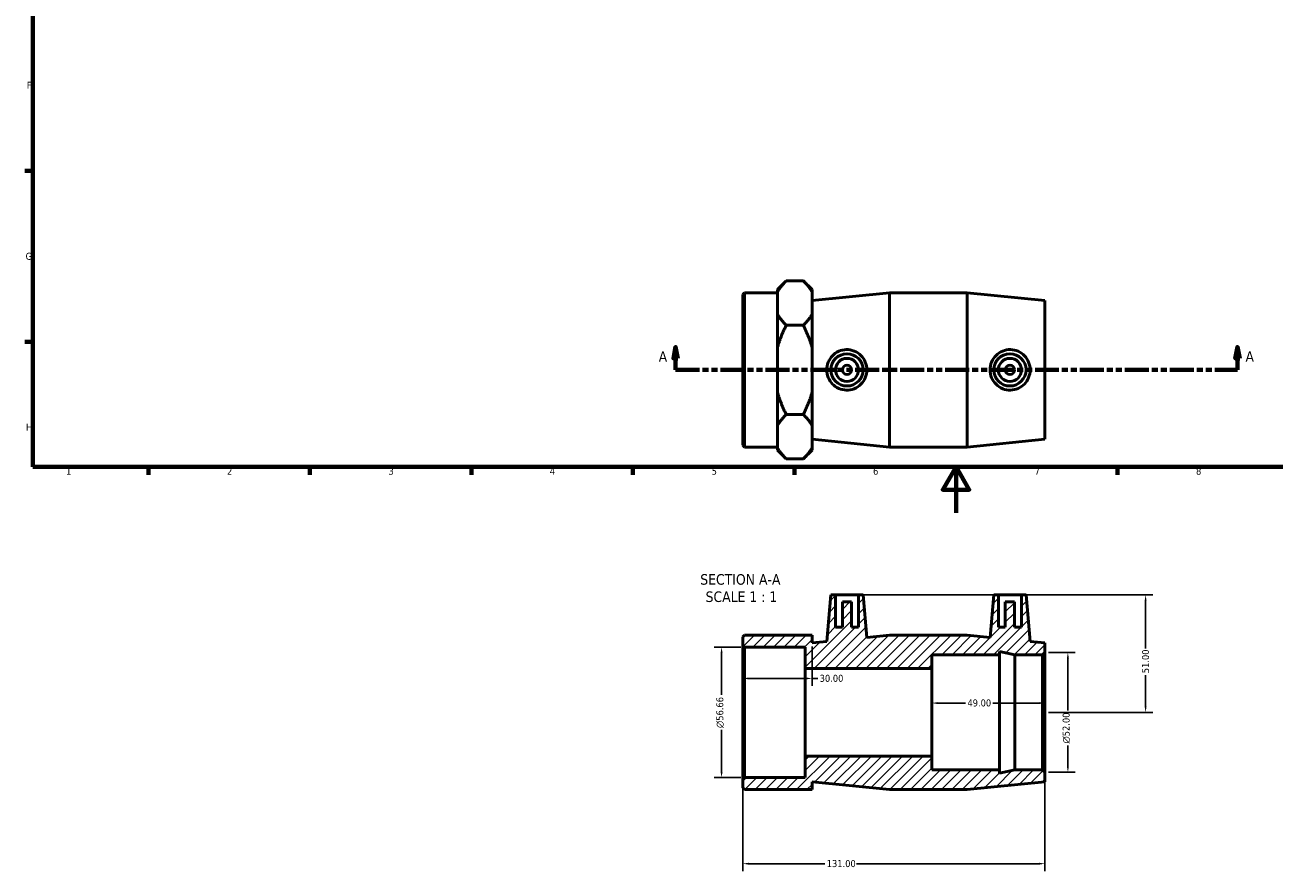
# Model space of a CAD drawing. Header units: millimetres. Extents: x 0 to 904, y -156 to 594.
# Tile 1 of 3: x 17 to 559, y -156 to 212. Entities that reach past the tile are written whole.
import ezdxf

# ---------------------------------------------------------------- set-up
doc = ezdxf.new("R2010")
doc.units = ezdxf.units.MM
doc.linetypes.add('DOUBLE_DASH_CHAIN', pattern=[1.2403, 0.6614, -0.0827, 0.1654, -0.0827, 0.1654, -0.0827])
for name, color, linetype, lineweight in [('Border (ANSI)', 7, 'Continuous', 70), ('Dimension (ANSI)', 7, 'Continuous', 25), ('Hatch (ANSI)', 7, 'Continuous', 18), ('Section Line (ANSI)', 7, 'DOUBLE_DASH_CHAIN', 70), ('Symbol (ANSI)', 7, 'Continuous', 25), ('Visible (ANSI)', 7, 'Continuous', 50)]:
    doc.layers.add(name, color=color, linetype=linetype, lineweight=lineweight)
doc.styles.add('Label Text (ANSI)', font='tahoma.ttf')
doc.styles.add('Note Text (ANSI)', font='tahoma.ttf')
doc.dimstyles.new('Default - mm (ANSI)', dxfattribs={"dimtxt": 3.048, "dimasz": 2.5, "dimexe": 3.175, "dimexo": 1.6002, "dimgap": 0.8, "dimtad": 0, "dimtoh": 1, "dimrnd": 1e-08, "dimzin": 4, "dimdsep": 46, "dimtxsty": 'Note Text (ANSI)', "dimcen": 0.09, "dimdle": 10, "dimclrd": 256, "dimclre": 256, "dimclrt": 230, "dimadec": 1, "dimazin": 1, "dimtfac": 1, "dimtofl": 0, "dimtmove": 0, "dimatfit": 3, "dimfxl": 1, "dimtolj": 1, "dimtzin": 4, "dimlwd": -1, "dimlwe": -1, "dimarcsym": 0})

# ---------------------------------------------------------------- blocks, each defined once
blk = doc.blocks.new('Borders Default Border')
at = {"layer": 'Border (ANSI)'}
for p, q in [((20, 148.5), (16.55, 148.5)), ((20, 74.25), (16.55, 74.25)), ((70.08, 20), (70.08, 16.55)), ((140.17, 20), (140.17, 16.55)), ((210.25, 20), (210.25, 16.55)), ((280.33, 20), (280.33, 16.55)), ((350.42, 20), (350.42, 16.55)), ((490.58, 20), (490.58, 16.55))]:
    blk.add_line(p, q, dxfattribs=at)
at = {"layer": 'Border (ANSI)', "flags": 128}
for points in [[(20, 20), (20, 574), (821, 574), (821, 20), (20, 20)], [(420.5, 0), (420.5, 20), (414.73, 10), (426.27, 10), (420.5, 20)]]:
    blk.add_lwpolyline(points, dxfattribs=at)
at = {"layer": 'Border (ANSI)', "color": 230, "true_color": 0xff0080, "char_height": 3.05, "attachment_point": 7, "style": 'Note Text (ANSI)'}
for s, insert in [('F', (17.29, 184.1)), ('G', (16.81, 109.79)), ('H', (16.97, 35.6)), ('1', (34.35, 16.55)), ('2', (104.2, 16.55)), ('3', (174.26, 16.49)), ('4', (244.23, 16.55)), ('5', (314.48, 16.49)), ('6', (384.49, 16.49)), ('7', (454.6, 16.55)), ('8', (524.63, 16.48))]:
    blk.add_mtext(s, dxfattribs=dict(at, insert=insert))
blk = doc.blocks.new('2dTransSection0')
at = {"layer": 'Section Line (ANSI)', "linetype": 'Continuous'}
for p, q in [((298.85, 72.06), (297.85, 67.06)), ((298.85, 67.06), (298.85, 72.06)), ((299.85, 67.06), (298.85, 72.06)), ((542.62, 72.06), (541.62, 67.06)), ((542.62, 67.06), (542.62, 72.06)), ((543.62, 67.06), (542.62, 72.06)), ((297.85, 67.06), (299.85, 67.06)), ((298.85, 62.06), (298.85, 67.06)), ((541.62, 67.06), (543.62, 67.06)), ((542.62, 62.06), (542.62, 67.06)), ((298.85, 62.06), (308.74, 62.06)), ((532.73, 62.06), (542.62, 62.06))]:
    blk.add_line(p, q, dxfattribs=at)
at = {"layer": 'Section Line (ANSI)', "linetype": 'DOUBLE_DASH_CHAIN', "ltscale": 15.71387}
blk.add_line((298.85, 62.06), (542.62, 62.06), dxfattribs=at)
at = {"layer": 'Section Line (ANSI)', "linetype": 'Continuous', "flags": 128}
for points in [[(299.85, 67.06), (298.85, 72.06), (297.85, 67.06), (299.85, 67.06)], [(543.62, 67.06), (542.62, 72.06), (541.62, 67.06), (543.62, 67.06)]]:
    blk.add_lwpolyline(points, dxfattribs=at)
at = {"layer": 'Section Line (ANSI)'}
for points in [[(299.85, 67.06), (298.85, 72.06), (297.85, 67.06), (299.85, 67.06)], [(543.62, 67.06), (542.62, 72.06), (541.62, 67.06), (543.62, 67.06)]]:
    blk.add_solid(points, dxfattribs=at)
at = {"layer": 'Section Line (ANSI)', "char_height": 4.57, "attachment_point": 7, "style": 'Label Text (ANSI)'}
for insert in [(291.49, 65.56), (546.09, 65.56)]:
    blk.add_mtext('A', dxfattribs=dict(at, insert=insert))
blk = doc.blocks.new('*D7')
at = {"layer": 'Defpoints', "color": 0, "transparency": 16777216}
for p in [(328.78, -58.31), (318.78, -114.97), (328.78, -114.97)]:
    blk.add_point(p, dxfattribs=at)
at = {"layer": 'Dimension (ANSI)', "transparency": 16777216}
for p, q in [((327.18, -58.31), (315.61, -58.31)), ((318.78, -60.81), (318.78, -79.05)), ((318.78, -112.47), (318.78, -94.23)), ((327.18, -114.97), (315.61, -114.97))]:
    blk.add_line(p, q, dxfattribs=at)
for points in [[(318.36, -60.81), (319.2, -60.81), (318.78, -58.31)], [(318.36, -112.47), (319.2, -112.47), (318.78, -114.97)]]:
    blk.add_solid(points, dxfattribs=at)
at = {"layer": 'Dimension (ANSI)', "color": 230, "true_color": 0xff0080, "transparency": 16777216, "insert": (316.49, -93.43), "char_height": 3.048, "attachment_point": 1, "rotation": 90, "style": 'Note Text (ANSI)'}
blk.add_mtext('\\A1;\\fAIGDT|b0|i0;\\H3.0480;\\ln\\fTahoma|b0|i0;\\H3.0480;56.66', dxfattribs=at)
blk = doc.blocks.new('*D8')
at = {"layer": 'Defpoints', "color": 0, "transparency": 16777216}
for p in [(459.03, -112.64), (328.03, -115.72), (328.03, -152.34)]:
    blk.add_point(p, dxfattribs=at)
at = {"layer": 'Dimension (ANSI)', "transparency": 16777216}
for p, q in [((328.03, -117.32), (328.03, -155.51)), ((459.03, -114.24), (459.03, -155.51)), ((330.53, -152.34), (363.6, -152.34)), ((456.53, -152.34), (377.28, -152.34))]:
    blk.add_line(p, q, dxfattribs=at)
for points in [[(330.53, -151.92), (330.53, -152.75), (328.03, -152.34)], [(456.53, -151.92), (456.53, -152.75), (459.03, -152.34)]]:
    blk.add_solid(points, dxfattribs=at)
at = {"layer": 'Dimension (ANSI)', "color": 230, "true_color": 0xff0080, "transparency": 16777216, "insert": (364.4, -150.75), "char_height": 3.048, "attachment_point": 1, "style": 'Note Text (ANSI)'}
blk.add_mtext('\\A1;131.00', dxfattribs=at)
blk = doc.blocks.new('*D9')
at = {"layer": 'Defpoints', "color": 0, "transparency": 16777216}
for p in [(459.03, -60.64), (459.03, -112.64), (469.03, -112.64)]:
    blk.add_point(p, dxfattribs=at)
at = {"layer": 'Dimension (ANSI)', "transparency": 16777216}
for p, q in [((460.63, -60.64), (472.21, -60.64)), ((469.03, -63.14), (469.03, -85.83)), ((469.03, -110.14), (469.03, -100.97)), ((460.63, -112.64), (472.21, -112.64))]:
    blk.add_line(p, q, dxfattribs=at)
for points in [[(468.61, -63.14), (469.45, -63.14), (469.03, -60.64)], [(468.61, -110.14), (469.45, -110.14), (469.03, -112.64)]]:
    blk.add_solid(points, dxfattribs=at)
at = {"layer": 'Dimension (ANSI)', "color": 230, "true_color": 0xff0080, "transparency": 16777216, "insert": (466.74, -100.17), "char_height": 3.048, "attachment_point": 1, "rotation": 90, "style": 'Note Text (ANSI)'}
blk.add_mtext('\\A1;\\fAIGDT|b0|i0;\\H3.0480;\\ln\\fTahoma|b0|i0;\\H3.0480;52.00', dxfattribs=at)
blk = doc.blocks.new('*D10')
at = {"layer": 'Defpoints', "color": 0, "transparency": 16777216}
for p in [(410.03, -82.6), (410.03, -86.64), (459.03, -86.64)]:
    blk.add_point(p, dxfattribs=at)
at = {"layer": 'Dimension (ANSI)', "transparency": 16777216}
for p, q in [((412.53, -82.6), (424.65, -82.6)), ((456.53, -82.6), (436.42, -82.6))]:
    blk.add_line(p, q, dxfattribs=at)
for points in [[(412.53, -82.18), (412.53, -83.02), (410.03, -82.6)], [(456.53, -82.18), (456.53, -83.02), (459.03, -82.6)]]:
    blk.add_solid(points, dxfattribs=at)
at = {"layer": 'Dimension (ANSI)', "color": 230, "true_color": 0xff0080, "transparency": 16777216, "insert": (425.45, -81.01), "char_height": 3.048, "attachment_point": 1, "style": 'Note Text (ANSI)'}
blk.add_mtext('\\A1;49.00', dxfattribs=at)
blk = doc.blocks.new('*D11')
at = {"layer": 'Defpoints', "color": 0, "transparency": 16777216}
for p in [(378.18, -35.64), (459.03, -86.64), (502.76, -86.64)]:
    blk.add_point(p, dxfattribs=at)
at = {"layer": 'Dimension (ANSI)', "transparency": 16777216}
for p, q in [((379.78, -35.64), (505.93, -35.64)), ((502.76, -38.14), (502.76, -58.84)), ((502.76, -84.14), (502.76, -70.44)), ((460.63, -86.64), (505.93, -86.64))]:
    blk.add_line(p, q, dxfattribs=at)
for points in [[(502.34, -38.14), (503.17, -38.14), (502.76, -35.64)], [(502.34, -84.14), (503.17, -84.14), (502.76, -86.64)]]:
    blk.add_solid(points, dxfattribs=at)
at = {"layer": 'Dimension (ANSI)', "color": 230, "true_color": 0xff0080, "transparency": 16777216, "insert": (501.17, -69.64), "char_height": 3.048, "attachment_point": 1, "rotation": 90, "style": 'Note Text (ANSI)'}
blk.add_mtext('\\A1;51.00', dxfattribs=at)
blk = doc.blocks.new('*D12')
at = {"layer": 'Defpoints', "color": 0, "transparency": 16777216}
for p in [(358.03, -56.49), (328.03, -71.91), (358.03, -71.91)]:
    blk.add_point(p, dxfattribs=at)
at = {"layer": 'Dimension (ANSI)', "transparency": 16777216}
for p, q in [((358.03, -58.09), (358.03, -75.08)), ((330.53, -71.91), (355.53, -71.91)), ((358.03, -71.91), (360.53, -71.91))]:
    blk.add_line(p, q, dxfattribs=at)
for points in [[(330.53, -71.49), (330.53, -72.33), (328.03, -71.91)], [(355.53, -71.49), (355.53, -72.33), (358.03, -71.91)]]:
    blk.add_solid(points, dxfattribs=at)
at = {"layer": 'Dimension (ANSI)', "color": 230, "true_color": 0xff0080, "transparency": 16777216, "insert": (361.33, -70.32), "char_height": 3.048, "attachment_point": 1, "style": 'Note Text (ANSI)'}
blk.add_mtext('\\A1;30.00', dxfattribs=at)

msp = doc.modelspace()

# ---------------------------------------------------------------- hatches: boundary and pattern name
at = {"layer": 'Hatch (ANSI)'}
h = msp.add_hatch(dxfattribs=at)
h.set_pattern_fill('ANSI31', color=256, scale=25.4, style=0)
h.set_pattern_definition([(45, (0, 0), (-2.245064, 2.245064), [])])
h.paths.add_polyline_path([(425.365, -53.14), (391.698, -53.14), (381.798, -54.125), (380.181, -35.64), (378.181, -35.64), (378.181, -49.64), (375.181, -49.64), (375.181, -38.64), (371.181, -38.64), (371.181, -49.64), (368.181, -49.64), (368.181, -35.64), (366.181, -35.64), (364.413, -55.855), (358.031, -56.49), (358.031, -53.14), (343.031, -53.14), (328.781, -53.14), (328.031, -53.89), (328.031, -57.562), (328.781, -58.312), (355.031, -58.312), (355.031, -67.64), (410.031, -67.64), (410.031, -61.64), (439.431, -61.64), (439.431, -60.252), (445.965, -61.64), (458.031, -61.64), (459.031, -60.64), (459.031, -56.49), (452.65, -55.855), (450.881, -35.64), (448.881, -35.64), (448.881, -49.64), (445.881, -49.64), (445.881, -38.64), (441.881, -38.64), (441.881, -49.64), (438.881, -49.64), (438.881, -35.64), (436.881, -35.64), (435.264, -54.125)])
h.paths.add_polyline_path([(391.698, -120.14), (425.365, -120.14), (459.031, -116.79), (459.031, -112.64), (458.031, -111.64), (445.965, -111.64), (439.431, -113.029), (439.431, -111.64), (410.031, -111.64), (410.031, -105.64), (355.031, -105.64), (355.031, -114.968), (328.781, -114.968), (328.031, -115.718), (328.031, -119.39), (328.781, -120.14), (343.031, -120.14), (358.031, -120.14), (358.031, -116.79)])

# ---------------------------------------------------------------- linework, layer by layer
at = {"layer": 'Visible (ANSI)'}
for p, q in [((343.031, 96.94), (346.831, 100.74)), ((354.231, 100.74), (346.831, 100.74)), ((358.031, 96.94), (354.231, 100.74)), ((328.031, 94.808), (328.781, 95.558)), ((328.031, 29.308), (328.031, 94.808)), ((328.781, 95.558), (328.781, 28.558)), ((328.781, 95.558), (343.031, 95.558)), ((343.031, 96.94), (343.031, 95.931)), ((343.031, 91.07), (343.031, 95.931)), ((358.031, 95.931), (358.031, 96.94)), ((358.031, 86.208), (358.031, 95.931)), ((358.031, 92.208), (391.698, 95.558)), ((391.698, 28.558), (391.698, 95.558)), ((391.698, 95.558), (425.365, 95.558)), ((425.365, 28.558), (425.365, 95.558)), ((459.031, 92.208), (425.365, 95.558)), ((459.031, 31.908), (459.031, 92.208)), ((343.031, 86.208), (343.031, 91.07)), ((343.031, 86.208), (343.031, 71.781)), ((354.231, 81.399), (346.831, 81.399)), ((358.031, 71.781), (358.031, 86.208)), ((343.031, 62.058), (343.031, 71.781)), ((358.031, 52.335), (358.031, 71.781)), ((343.031, 52.335), (343.031, 62.058)), ((343.031, 52.335), (343.031, 37.907)), ((358.031, 37.907), (358.031, 52.335)), ((354.231, 42.717), (346.831, 42.717)), ((343.031, 33.046), (343.031, 37.907)), ((343.031, 28.184), (343.031, 33.046)), ((358.031, 28.184), (358.031, 37.907)), ((328.031, 29.308), (328.781, 28.558)), ((328.781, 28.558), (343.031, 28.558)), ((343.031, 28.184), (343.031, 27.175)), ((343.031, 27.175), (346.831, 23.375)), ((358.031, 27.175), (354.231, 23.375)), ((358.031, 31.908), (391.698, 28.558)), ((358.031, 27.175), (358.031, 28.184)), ((391.698, 28.558), (425.365, 28.558)), ((459.031, 31.908), (425.365, 28.558)), ((354.231, 23.375), (346.831, 23.375)), ((366.181, -35.64), (364.413, -55.855)), ((368.181, -35.64), (366.181, -35.64)), ((368.181, -49.64), (368.181, -35.64)), ((368.181, -35.64), (378.181, -35.64)), ((380.181, -35.64), (378.181, -35.64)), ((378.181, -35.64), (378.181, -49.64)), ((381.798, -54.125), (380.181, -35.64)), ((436.881, -35.64), (435.264, -54.125)), ((438.881, -35.64), (436.881, -35.64)), ((438.881, -49.64), (438.881, -35.64)), ((438.881, -35.64), (448.881, -35.64)), ((450.881, -35.64), (448.881, -35.64)), ((448.881, -35.64), (448.881, -49.64)), ((452.65, -55.855), (450.881, -35.64)), ((375.181, -38.64), (371.181, -38.64)), ((371.181, -38.64), (371.181, -49.64)), ((375.181, -49.64), (375.181, -38.64)), ((445.881, -38.64), (441.881, -38.64)), ((441.881, -38.64), (441.881, -49.64)), ((445.881, -49.64), (445.881, -38.64)), ((328.781, -53.14), (328.031, -53.89)), ((328.031, -53.89), (328.031, -57.562)), ((343.031, -53.14), (328.781, -53.14)), ((358.031, -53.14), (343.031, -53.14)), ((358.031, -56.49), (358.031, -53.14)), ((371.181, -49.64), (368.181, -49.64)), ((378.181, -49.64), (375.181, -49.64)), ((391.698, -53.14), (381.798, -54.125)), ((425.365, -53.14), (391.698, -53.14)), ((435.264, -54.125), (425.365, -53.14)), ((441.881, -49.64), (438.881, -49.64)), ((448.881, -49.64), (445.881, -49.64)), ((328.031, -57.562), (328.781, -58.312)), ((328.031, -57.562), (328.031, -115.718)), ((328.781, -58.312), (355.031, -58.312)), ((328.781, -114.968), (328.781, -58.312)), ((355.031, -58.312), (355.031, -67.64)), ((364.413, -55.855), (358.031, -56.49)), ((459.031, -56.49), (452.65, -55.855)), ((459.031, -60.64), (459.031, -56.49)), ((410.031, -67.64), (410.031, -61.64)), ((410.031, -61.64), (439.431, -61.64)), ((439.431, -61.64), (439.431, -60.252)), ((439.431, -60.252), (445.965, -61.64)), ((439.431, -111.64), (439.431, -61.64)), ((445.965, -61.64), (458.031, -61.64)), ((445.965, -111.64), (445.965, -61.64)), ((458.031, -61.64), (459.031, -60.64)), ((458.031, -61.64), (458.031, -111.64)), ((459.031, -112.64), (459.031, -60.64)), ((355.031, -67.64), (410.031, -67.64)), ((355.031, -105.64), (355.031, -67.64)), ((410.031, -105.64), (410.031, -67.64)), ((410.031, -105.64), (355.031, -105.64)), ((355.031, -105.64), (355.031, -114.968)), ((410.031, -111.64), (410.031, -105.64)), ((439.431, -111.64), (410.031, -111.64)), ((445.965, -111.64), (439.431, -113.029)), ((439.431, -113.029), (439.431, -111.64)), ((458.031, -111.64), (445.965, -111.64)), ((459.031, -112.64), (458.031, -111.64)), ((459.031, -116.79), (459.031, -112.64)), ((328.781, -114.968), (328.031, -115.718)), ((328.031, -115.718), (328.031, -119.39)), ((355.031, -114.968), (328.781, -114.968)), ((358.031, -120.14), (358.031, -116.79)), ((358.031, -116.79), (391.698, -120.14)), ((425.365, -120.14), (459.031, -116.79)), ((328.031, -119.39), (328.781, -120.14)), ((328.781, -120.14), (343.031, -120.14)), ((343.031, -120.14), (358.031, -120.14)), ((391.698, -120.14), (425.365, -120.14))]:
    msp.add_line(p, q, dxfattribs=at)
for centre, radius in [((373.181, 62.058), 7), ((373.181, 62.058), 5), ((443.881, 62.058), 7), ((443.881, 62.058), 5), ((373.181, 62.058), 2), ((443.881, 62.058), 2)]:
    msp.add_circle(centre, radius, dxfattribs=at)
for points, weights in [([(346.831, 100.74), (344.302, 98.212), (343.031, 95.931)], [1, 1.00865828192, 1]), ([(358.031, 95.931), (356.76, 98.212), (354.231, 100.74)], [1, 1.00865828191, 1]), ([(343.031, 86.208), (344.302, 83.928), (346.831, 81.399)], [1, 1.00865828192, 1]), ([(346.831, 81.399), (344.302, 76.342), (343.031, 71.781)], [1, 1.00865828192, 1]), ([(354.231, 81.399), (356.76, 83.928), (358.031, 86.208)], [1, 1.00865828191, 1]), ([(358.031, 71.781), (356.76, 76.342), (354.231, 81.399)], [1, 1.00865828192, 1]), ([(343.031, 52.335), (344.302, 47.774), (346.831, 42.717)], [1, 1.00865828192, 1]), ([(354.231, 42.717), (356.76, 47.774), (358.031, 52.335)], [1, 1.00865828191, 1]), ([(346.831, 42.717), (344.302, 40.188), (343.031, 37.907)], [1, 1.00865828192, 1]), ([(358.031, 37.907), (356.76, 40.188), (354.231, 42.717)], [1, 1.00865828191, 1]), ([(343.031, 28.184), (344.302, 25.904), (346.831, 23.375)], [1, 1.00865828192, 1]), ([(354.231, 23.375), (356.76, 25.904), (358.031, 28.184)], [1, 1.00865828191, 1])]:
    msp.add_rational_spline(points, weights, degree=2, dxfattribs=at)
for points, knots in [([(372.864, 53.259), (371.792, 53.289), (370.652, 53.534), (368.564, 54.463), (367.617, 55.146), (366.124, 56.701), (365.478, 57.68), (364.622, 59.816), (364.413, 60.974), (364.413, 63.142), (364.622, 64.299), (365.478, 66.436), (366.124, 67.415), (367.617, 68.97), (368.564, 69.653), (370.652, 70.581), (371.792, 70.827), (374.004, 70.888), (375.211, 70.681), (377.421, 69.79), (378.424, 69.108), (379.993, 67.538), (380.67, 66.55), (381.573, 64.372), (381.798, 63.181), (381.798, 60.935), (381.573, 59.744), (380.67, 57.566), (379.993, 56.578), (378.424, 55.008), (377.421, 54.325), (375.211, 53.435), (374.004, 53.228), (372.864, 53.259)], [0, 0, 0, 0, 0.3231205, 0.3231205, 0.646241, 0.646241, 0.971519, 0.971519, 1.296797, 1.296797, 1.622075, 1.622075, 1.9473529, 1.9473529, 2.2704734, 2.2704734, 2.5935939, 2.5935939, 2.9372954, 2.9372954, 3.2809969, 3.2809969, 3.6178207, 3.6178207, 3.9546445, 3.9546445, 4.2914682, 4.2914682, 4.628292, 4.628292, 4.9719935, 4.9719935, 5.315695, 5.315695, 5.315695, 5.315695]), ([(444.198, 53.259), (443.058, 53.228), (441.851, 53.435), (439.642, 54.325), (438.638, 55.008), (437.07, 56.578), (436.392, 57.566), (435.489, 59.744), (435.264, 60.935), (435.264, 63.181), (435.489, 64.372), (436.392, 66.55), (437.07, 67.538), (438.638, 69.108), (439.642, 69.79), (441.851, 70.681), (443.058, 70.888), (445.27, 70.827), (446.411, 70.581), (448.498, 69.653), (449.445, 68.97), (450.938, 67.415), (451.584, 66.436), (452.44, 64.299), (452.65, 63.142), (452.65, 60.974), (452.44, 59.816), (451.584, 57.68), (450.938, 56.701), (449.445, 55.146), (448.498, 54.463), (446.411, 53.534), (445.27, 53.289), (444.198, 53.259)], [0, 0, 0, 0, 0.3437015, 0.3437015, 0.687403, 0.687403, 1.0242268, 1.0242268, 1.3610505, 1.3610505, 1.6978743, 1.6978743, 2.0346981, 2.0346981, 2.3783996, 2.3783996, 2.7221011, 2.7221011, 3.0452216, 3.0452216, 3.3683421, 3.3683421, 3.6936201, 3.6936201, 4.018898, 4.018898, 4.344176, 4.344176, 4.669454, 4.669454, 4.9925745, 4.9925745, 5.315695, 5.315695, 5.315695, 5.315695])]:
    msp.add_open_spline(points, degree=3, knots=knots, dxfattribs=at)

# ---------------------------------------------------------------- block references
msp.add_blockref('Borders Default Border', (0, 0))
at = {"layer": 'Section Line (ANSI)'}
msp.add_blockref('2dTransSection0', (0, 0), dxfattribs=at)

# ---------------------------------------------------------------- texts
at = {"layer": 'Symbol (ANSI)', "char_height": 4.572, "attachment_point": 7, "style": 'Label Text (ANSI)'}
for s, insert in [('SECTION A-A', (309.522, -31.285)), ('SCALE 1 : 1', (311.842, -38.798))]:
    msp.add_mtext(s, dxfattribs=dict(at, insert=insert))

# ---------------------------------------------------------------- dimensions: what is measured, and where the dimension line sits
at = {"layer": 'Dimension (ANSI)'}
for base, p1, p2, angle, override, picture, middle in [((502.758, -86.64), (378.181, -35.64), (459.031, -86.64), 90, {"dimtoh": 0, "dimdec": 2, "dimtp": 0, "dimtm": 0, "dimtdec": 2, "dimatfit": 1}, '*D11', (502.758, -64.64)), ((410.031, -82.6), (459.031, -86.64), (410.031, -86.64), 180, {"dimtoh": 0, "dimdec": 2, "dimse1": 1, "dimse2": 1, "dimtp": 0, "dimtm": 0, "dimtdec": 2, "dimatfit": 1}, '*D10', (430.531, -82.6)), ((328.031, -152.338), (459.031, -112.64), (328.031, -115.718), 180, {"dimtoh": 0, "dimdec": 2, "dimtp": 0, "dimtm": 0, "dimtdec": 2, "dimatfit": 1}, '*D8', (370.442, -152.338))]:
    dim = msp.add_linear_dim(base=base, p1=p1, p2=p2, angle=angle, dimstyle='Default - mm (ANSI)', override=override, dxfattribs=at)
    dim.commit()
    dim.dimension.update_dxf_attribs({"geometry": picture, "text_midpoint": middle, "dimtype": 160})
for base, p1, p2, picture, middle in [((318.781, -114.968), (328.781, -58.312), (328.781, -114.968), '*D7', (318.781, -86.64)), ((469.031, -112.64), (459.031, -60.64), (459.031, -112.64), '*D9', (469.031, -93.4))]:
    dim = msp.add_linear_dim(base=base, p1=p1, p2=p2, angle=90, text='\\fAIGDT|b0|i0;\\H3.0480;\\ln\\fTahoma|b0|i0;\\H3.0480;<>', dimstyle='Default - mm (ANSI)', override={"dimtoh": 0, "dimdec": 2, "dimtp": 0, "dimtm": 0, "dimtdec": 2, "dimatfit": 1}, dxfattribs=at)
    dim.commit()
    dim.dimension.update_dxf_attribs({"geometry": picture, "text_midpoint": middle, "dimtype": 160})
dim = msp.add_linear_dim(base=(358.031, -71.91), p1=(328.031, -71.91), p2=(358.031, -56.49), dimstyle='Default - mm (ANSI)', override={"dimtoh": 0, "dimdec": 2, "dimse1": 1, "dimtp": 0, "dimtm": 0, "dimtdec": 2, "dimatfit": 2}, dxfattribs=at)
dim.commit()
dim.dimension.update_dxf_attribs({"geometry": '*D12', "text_midpoint": (366.359, -71.91), "dimtype": 160})

doc.saveas('drawing.dxf')
